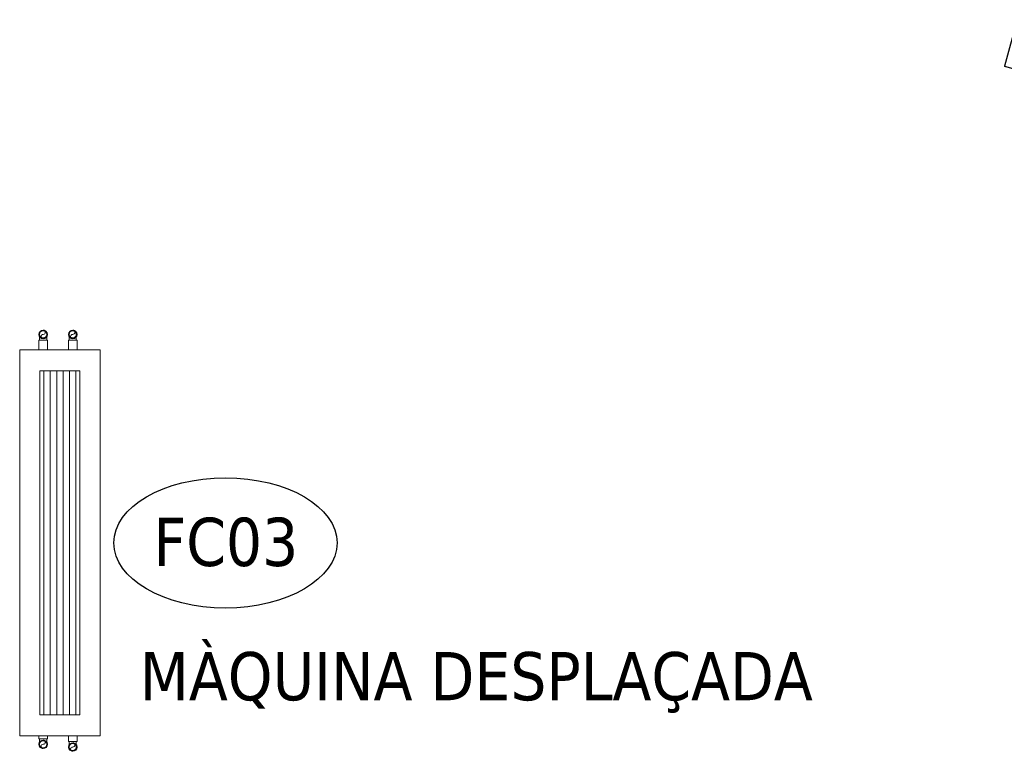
# Model space of a CAD drawing. Header units: metres. Extents: x 397.7 to 427.5, y 12.7 to 28.4.
# Tile 22 of 138: x 404.4 to 407.5, y 21.1 to 23.4. Entities that reach past the tile are written whole.
import ezdxf

# ---------------------------------------------------------------- set-up
doc = ezdxf.new("R2010")
doc.units = ezdxf.units.M
for name, color, linetype, lineweight in [('A-DETL-____-MBND', 7, 'Continuous', 18), ('A-WALL-____-MCUT', 7, 'Continuous', 25), ('A-WALL-____-OTLN', 7, 'Continuous', 25), ('G-____-____-TEXT', 7, 'Continuous', 30), ('M-EQPM-___-IDEN', 7, 'Continuous', 30)]:
    doc.layers.add(name, color=color, linetype=linetype, lineweight=lineweight)
doc.styles.add('Tahoma_4', font='tahoma.ttf', dxfattribs={"height": 0.15})

# ---------------------------------------------------------------- blocks, each defined once
blk = doc.blocks.new('Family - Evans P3-156231-06_CLI_AIGUA_P3')
at = {"layer": 'A-WALL-____-MCUT', "color": 253, "true_color": 0xaaaaaa}
for p, q in [((1.5879, 5.0476), (1.5879, 4.8916)), ((1.5935, 5.046), (1.5879, 5.0476)), ((1.8554, 4.9557), (1.5935, 5.046)), ((2.1122, 4.8518), (1.8554, 4.9557)), ((1.5879, 4.8916), (1.5483, 4.9029)), ((1.5483, 4.9029), (1.8028, 4.8152)), ((2.3632, 4.7346), (2.1122, 4.8518)), ((1.8028, 4.8152), (2.0523, 4.7143)), ((2.6078, 4.6045), (2.3632, 4.7346)), ((2.0523, 4.7143), (2.2962, 4.6004)), ((2.2962, 4.6004), (2.5338, 4.4739)), ((2.8452, 4.4617), (2.6078, 4.6045)), ((2.5338, 4.4739), (2.7645, 4.3352)), ((3.0748, 4.3067), (2.8452, 4.4617)), ((2.7645, 4.3352), (2.9876, 4.1845)), ((3.296, 4.1398), (3.0748, 4.3067)), ((2.9876, 4.1845), (3.2025, 4.0224)), ((3.3279, 4.113), (3.296, 4.1398)), ((3.3279, 3.9171), (3.3279, 4.113)), ((3.2025, 4.0224), (3.3279, 3.9171))]:
    blk.add_line(p, q, dxfattribs=at)
at = {"layer": 'A-WALL-____-OTLN', "color": 253, "true_color": 0xaaaaaa}
for p, q in [((1.3976, 5.1023), (1.358, 4.9576)), ((1.3976, 5.1023), (1.358, 4.9576)), ((1.5935, 5.046), (1.3976, 5.1023)), ((1.5879, 5.0476), (1.3976, 5.1023)), ((1.5879, 5.0476), (1.5879, 4.8916)), ((1.8554, 4.9557), (1.5935, 5.046)), ((1.358, 4.9576), (1.5483, 4.9029)), ((1.358, 4.9576), (1.5483, 4.9029)), ((2.1122, 4.8518), (1.8554, 4.9557)), ((1.5879, 4.8916), (1.5483, 4.9029)), ((1.5483, 4.9029), (1.8028, 4.8152)), ((2.3632, 4.7346), (2.1122, 4.8518)), ((1.8028, 4.8152), (2.0523, 4.7143)), ((2.6078, 4.6045), (2.3632, 4.7346)), ((2.0523, 4.7143), (2.2962, 4.6004)), ((2.2962, 4.6004), (2.5338, 4.4739)), ((2.8452, 4.4617), (2.6078, 4.6045)), ((2.5338, 4.4739), (2.7645, 4.3352)), ((3.0748, 4.3067), (2.8452, 4.4617)), ((2.7645, 4.3352), (2.9876, 4.1845)), ((3.296, 4.1398), (3.0748, 4.3067)), ((2.9876, 4.1845), (3.2025, 4.0224)), ((3.3279, 4.113), (3.296, 4.1398)), ((3.3279, 3.9171), (3.3279, 4.113)), ((3.2025, 4.0224), (3.3279, 3.9171))]:
    blk.add_line(p, q, dxfattribs=at)
at = {"layer": 'A-WALL-____-OTLN', "color": 253, "lineweight": 18, "true_color": 0xaaaaaa}
blk.add_arc((0, 0), 5.1398, 47.9624, 74.6812, dxfattribs=at)
blk = doc.blocks.new('LONDR55-XX_ZZ-ARQ-CAA-M3D-Londres55_ifc-1-06_CLI_AIGUA_P3')
at = {"layer": 'A-WALL-____-OTLN', "color": 253, "lineweight": 18, "true_color": 0xaaaaaa}
blk.add_blockref('Family - Evans P3-156231-06_CLI_AIGUA_P3', (406.1491, 18.2922), dxfattribs=at)
blk = doc.blocks.new('M_Codo - Genérico - Estándar-V16-06_CLI_AIGUA_P3')
at = {"layer": 'A-DETL-____-MBND', "color": 145, "true_color": 0x527ca5}
for p, q in [((421.1623, 19.3845), (421.1734, 19.3845)), ((421.1734, 19.3845), (421.1845, 19.3845))]:
    blk.add_line(p, q, dxfattribs=at)
at = {"layer": 'A-DETL-____-MBND', "color": 145, "true_color": 0x527ca5, "flags": 128}
for points in [[(421.1623, 19.4019), (421.1623, 19.4019), (421.1623, 19.4019), (421.1623, 19.4018), (421.1623, 19.4017), (421.1623, 19.4016), (421.1623, 19.4014), (421.1623, 19.4013), (421.1623, 19.4011), (421.1623, 19.4008), (421.1623, 19.4006), (421.1623, 19.4003), (421.1623, 19.4), (421.1623, 19.3996), (421.1623, 19.3993), (421.1623, 19.3989), (421.1623, 19.3985), (421.1623, 19.3981), (421.1623, 19.3976), (421.1623, 19.3971), (421.1623, 19.3967), (421.1623, 19.3961), (421.1623, 19.3956), (421.1623, 19.3951), (421.1623, 19.3945), (421.1623, 19.3939), (421.1623, 19.3933), (421.1623, 19.3927), (421.1623, 19.3921), (421.1623, 19.3915), (421.1623, 19.3908), (421.1623, 19.3902), (421.1623, 19.3895), (421.1623, 19.3888), (421.1623, 19.3881), (421.1623, 19.3875), (421.1623, 19.3868), (421.1623, 19.3861), (421.1623, 19.3854), (421.1623, 19.3847), (421.1623, 19.3845)], [(421.1845, 19.3845), (421.1845, 19.3852), (421.1845, 19.3859), (421.1845, 19.3866), (421.1845, 19.3873), (421.1845, 19.388), (421.1845, 19.3886), (421.1845, 19.3893), (421.1845, 19.39), (421.1845, 19.3906), (421.1845, 19.3913), (421.1845, 19.3919), (421.1845, 19.3925), (421.1845, 19.3932), (421.1845, 19.3938), (421.1845, 19.3943), (421.1845, 19.3949), (421.1845, 19.3955), (421.1845, 19.396), (421.1845, 19.3965), (421.1845, 19.397), (421.1845, 19.3975), (421.1845, 19.3979), (421.1845, 19.3984), (421.1845, 19.3988), (421.1845, 19.3992), (421.1845, 19.3995), (421.1845, 19.3999), (421.1845, 19.4002), (421.1845, 19.4005), (421.1845, 19.4008), (421.1845, 19.401), (421.1845, 19.4012), (421.1845, 19.4014), (421.1845, 19.4016), (421.1845, 19.4017), (421.1845, 19.4018), (421.1845, 19.4019), (421.1845, 19.4019), (421.1845, 19.4019)]]:
    blk.add_lwpolyline(points, dxfattribs=at)
at = {"layer": 'A-DETL-____-MBND', "color": 145, "true_color": 0x527ca5}
for start, end in [(90, 270), (270, 90)]:
    blk.add_arc((421.1734, 19.4019), 0.0111, start, end, dxfattribs=at)
blk = doc.blocks.new('M_Codo - Genérico - Estándar-V13-06_CLI_AIGUA_P3')
at = {"layer": 'A-DETL-____-MBND', "color": 175, "true_color": 0x5046b4}
for p, q in [((421.0623, 21.5511), (421.0734, 21.5511)), ((421.0734, 21.5511), (421.0845, 21.5511))]:
    blk.add_line(p, q, dxfattribs=at)
at = {"layer": 'A-DETL-____-MBND', "color": 175, "true_color": 0x5046b4, "flags": 128}
for points in [[(421.0623, 21.5685), (421.0623, 21.5685), (421.0623, 21.5685), (421.0623, 21.5684), (421.0623, 21.5683), (421.0623, 21.5682), (421.0623, 21.568), (421.0623, 21.5679), (421.0623, 21.5677), (421.0623, 21.5674), (421.0623, 21.5672), (421.0623, 21.5669), (421.0623, 21.5666), (421.0623, 21.5662), (421.0623, 21.5659), (421.0623, 21.5655), (421.0623, 21.5651), (421.0623, 21.5647), (421.0623, 21.5642), (421.0623, 21.5637), (421.0623, 21.5632), (421.0623, 21.5627), (421.0623, 21.5622), (421.0623, 21.5617), (421.0623, 21.5611), (421.0623, 21.5605), (421.0623, 21.5599), (421.0623, 21.5593), (421.0623, 21.5587), (421.0623, 21.5581), (421.0623, 21.5574), (421.0623, 21.5567), (421.0623, 21.5561), (421.0623, 21.5554), (421.0623, 21.5547), (421.0623, 21.554), (421.0623, 21.5534), (421.0623, 21.5527), (421.0623, 21.552), (421.0623, 21.5513), (421.0623, 21.5511)], [(421.0845, 21.5511), (421.0845, 21.5518), (421.0845, 21.5525), (421.0845, 21.5532), (421.0845, 21.5539), (421.0845, 21.5545), (421.0845, 21.5552), (421.0845, 21.5559), (421.0845, 21.5566), (421.0845, 21.5572), (421.0845, 21.5579), (421.0845, 21.5585), (421.0845, 21.5591), (421.0845, 21.5598), (421.0845, 21.5604), (421.0845, 21.5609), (421.0845, 21.5615), (421.0845, 21.5621), (421.0845, 21.5626), (421.0845, 21.5631), (421.0845, 21.5636), (421.0845, 21.5641), (421.0845, 21.5645), (421.0845, 21.565), (421.0845, 21.5654), (421.0845, 21.5658), (421.0845, 21.5661), (421.0845, 21.5665), (421.0845, 21.5668), (421.0845, 21.5671), (421.0845, 21.5674), (421.0845, 21.5676), (421.0845, 21.5678), (421.0845, 21.568), (421.0845, 21.5682), (421.0845, 21.5683), (421.0845, 21.5684), (421.0845, 21.5685), (421.0845, 21.5685), (421.0845, 21.5685)]]:
    blk.add_lwpolyline(points, dxfattribs=at)
at = {"layer": 'A-DETL-____-MBND', "color": 175, "true_color": 0x5046b4}
for start, end in [(90, 270), (270, 90)]:
    blk.add_arc((421.0734, 21.5685), 0.0111, start, end, dxfattribs=at)
blk = doc.blocks.new('ZYR_03_04_03 Fancoil terra - FC03_430_-780231-06_CLI_AIGUA_P3')
at = {"layer": 'A-DETL-____-MBND', "true_color": 0xff00ff}
h = blk.add_hatch(dxfattribs=at)
h.set_pattern_fill('FP_1', color=6, style=0, pattern_type=2)
h.set_pattern_definition([(0, (0, 0), (0, 0.02), [])])
h.paths.add_polyline_path([(-0.535, -0.0625), (0.535, -0.0625), (0.535, 0.0625), (-0.535, 0.0625)])
at = {"layer": 'A-DETL-____-MBND', "color": 6, "true_color": 0xff00ff}
for p, q in [((0.6, 0.125), (-0.6, 0.125)), ((-0.6, 0.125), (-0.6, -0.125)), ((-0.6, -0.125), (-0.6, 0.125)), ((-0.6, 0.125), (0.6, 0.125)), ((0.6, 0.125), (-0.6, 0.125)), ((-0.6, 0.125), (-0.6, -0.125)), ((-0.6, -0.125), (-0.6, 0.125)), ((-0.6, 0.125), (0.6, 0.125)), ((0.6, -0.125), (0.6, 0.125)), ((0.6, 0.125), (0.6, -0.125)), ((0.6, -0.125), (0.6, 0.125)), ((0.6, 0.125), (0.6, -0.125)), ((-0.535, -0.0625), (-0.535, 0.0625)), ((-0.535, 0.0625), (0.535, 0.0625)), ((0.535, 0.0625), (0.535, -0.0625)), ((0.535, -0.0625), (-0.535, -0.0625)), ((-0.6, -0.125), (0.6, -0.125)), ((0.6, -0.125), (-0.6, -0.125)), ((-0.6, -0.125), (0.6, -0.125)), ((0.6, -0.125), (-0.6, -0.125)), ((0.535, -0.125), (-0.535, -0.125)), ((-0.535, -0.125), (0.535, -0.125))]:
    blk.add_line(p, q, dxfattribs=at)
blk = doc.blocks.new('M_Codo - Genérico - Estándar-V14-06_CLI_AIGUA_P3')
at = {"layer": 'A-DETL-____-MBND', "color": 31, "true_color": 0xffbe82}
for p, q in [((421.0734, 20.3212), (421.0623, 20.3212)), ((421.0845, 20.3212), (421.0734, 20.3212))]:
    blk.add_line(p, q, dxfattribs=at)
at = {"layer": 'A-DETL-____-MBND', "color": 31, "true_color": 0xffbe82, "flags": 128}
for points in [[(421.0623, 20.3212), (421.0623, 20.3205), (421.0623, 20.3198), (421.0623, 20.3191), (421.0623, 20.3184), (421.0623, 20.3178), (421.0623, 20.3171), (421.0623, 20.3164), (421.0623, 20.3157), (421.0623, 20.3151), (421.0623, 20.3144), (421.0623, 20.3138), (421.0623, 20.3132), (421.0623, 20.3125), (421.0623, 20.3119), (421.0623, 20.3114), (421.0623, 20.3108), (421.0623, 20.3102), (421.0623, 20.3097), (421.0623, 20.3092), (421.0623, 20.3087), (421.0623, 20.3082), (421.0623, 20.3078), (421.0623, 20.3073), (421.0623, 20.3069), (421.0623, 20.3065), (421.0623, 20.3062), (421.0623, 20.3058), (421.0623, 20.3055), (421.0623, 20.3052), (421.0623, 20.3049), (421.0623, 20.3047), (421.0623, 20.3045), (421.0623, 20.3043), (421.0623, 20.3041), (421.0623, 20.304), (421.0623, 20.3039), (421.0623, 20.3038), (421.0623, 20.3038), (421.0623, 20.3038)], [(421.0845, 20.3038), (421.0845, 20.3038), (421.0845, 20.3038), (421.0845, 20.3039), (421.0845, 20.304), (421.0845, 20.3041), (421.0845, 20.3043), (421.0845, 20.3044), (421.0845, 20.3046), (421.0845, 20.3049), (421.0845, 20.3051), (421.0845, 20.3054), (421.0845, 20.3057), (421.0845, 20.3061), (421.0845, 20.3064), (421.0845, 20.3068), (421.0845, 20.3072), (421.0845, 20.3076), (421.0845, 20.3081), (421.0845, 20.3086), (421.0845, 20.3091), (421.0845, 20.3096), (421.0845, 20.3101), (421.0845, 20.3106), (421.0845, 20.3112), (421.0845, 20.3118), (421.0845, 20.3124), (421.0845, 20.313), (421.0845, 20.3136), (421.0845, 20.3142), (421.0845, 20.3149), (421.0845, 20.3156), (421.0845, 20.3162), (421.0845, 20.3169), (421.0845, 20.3176), (421.0845, 20.3183), (421.0845, 20.3189), (421.0845, 20.3196), (421.0845, 20.3203), (421.0845, 20.321), (421.0845, 20.3212)]]:
    blk.add_lwpolyline(points, dxfattribs=at)
at = {"layer": 'A-DETL-____-MBND', "color": 31, "true_color": 0xffbe82}
for start, end in [(90, 270), (270, 90)]:
    blk.add_arc((421.0734, 20.3038), 0.0111, start, end, dxfattribs=at)
blk = doc.blocks.new('M_Codo - Genérico - Estándar-V15-06_CLI_AIGUA_P3')
at = {"layer": 'A-DETL-____-MBND', "color": 30, "true_color": 0xff7f00}
for p, q in [((421.1734, 20.3212), (421.1623, 20.3212)), ((421.1845, 20.3212), (421.1734, 20.3212))]:
    blk.add_line(p, q, dxfattribs=at)
at = {"layer": 'A-DETL-____-MBND', "color": 30, "true_color": 0xff7f00, "flags": 128}
for points in [[(421.1623, 20.3212), (421.1623, 20.3205), (421.1623, 20.3198), (421.1623, 20.3191), (421.1623, 20.3184), (421.1623, 20.3178), (421.1623, 20.3171), (421.1623, 20.3164), (421.1623, 20.3157), (421.1623, 20.3151), (421.1623, 20.3144), (421.1623, 20.3138), (421.1623, 20.3132), (421.1623, 20.3125), (421.1623, 20.3119), (421.1623, 20.3114), (421.1623, 20.3108), (421.1623, 20.3102), (421.1623, 20.3097), (421.1623, 20.3092), (421.1623, 20.3087), (421.1623, 20.3082), (421.1623, 20.3078), (421.1623, 20.3073), (421.1623, 20.3069), (421.1623, 20.3065), (421.1623, 20.3062), (421.1623, 20.3058), (421.1623, 20.3055), (421.1623, 20.3052), (421.1623, 20.3049), (421.1623, 20.3047), (421.1623, 20.3045), (421.1623, 20.3043), (421.1623, 20.3041), (421.1623, 20.304), (421.1623, 20.3039), (421.1623, 20.3038), (421.1623, 20.3038), (421.1623, 20.3038)], [(421.1845, 20.3038), (421.1845, 20.3038), (421.1845, 20.3038), (421.1845, 20.3039), (421.1845, 20.304), (421.1845, 20.3041), (421.1845, 20.3043), (421.1845, 20.3044), (421.1845, 20.3046), (421.1845, 20.3049), (421.1845, 20.3051), (421.1845, 20.3054), (421.1845, 20.3057), (421.1845, 20.3061), (421.1845, 20.3064), (421.1845, 20.3068), (421.1845, 20.3072), (421.1845, 20.3076), (421.1845, 20.3081), (421.1845, 20.3086), (421.1845, 20.3091), (421.1845, 20.3096), (421.1845, 20.3101), (421.1845, 20.3106), (421.1845, 20.3112), (421.1845, 20.3118), (421.1845, 20.3124), (421.1845, 20.313), (421.1845, 20.3136), (421.1845, 20.3142), (421.1845, 20.3149), (421.1845, 20.3156), (421.1845, 20.3162), (421.1845, 20.3169), (421.1845, 20.3176), (421.1845, 20.3183), (421.1845, 20.3189), (421.1845, 20.3196), (421.1845, 20.3203), (421.1845, 20.321), (421.1845, 20.3212)]]:
    blk.add_lwpolyline(points, dxfattribs=at)
at = {"layer": 'A-DETL-____-MBND', "color": 30, "true_color": 0xff7f00}
for start, end in [(90, 270), (270, 90)]:
    blk.add_arc((421.1734, 20.3038), 0.0111, start, end, dxfattribs=at)
blk = doc.blocks.new('ZYR_00_01 Equips Mecanics - 3 mm-758331-06_CLI_AIGUA_P3')
at = {"layer": 'M-EQPM-___-IDEN'}
blk.add_ellipse((0, 0), major_axis=(-0.006941, 0), ratio=0.583581, dxfattribs=at)

msp = doc.modelspace()

# ---------------------------------------------------------------- linework, layer by layer
at = {"layer": 'A-DETL-____-MBND', "color": 145, "true_color": 0x527ca5}
for p, q in [((404.5046, 22.3983), (404.5046, 22.3673)), ((404.5313, 22.3983), (404.5046, 22.3983)), ((404.5313, 22.3673), (404.5313, 22.3983)), ((404.5046, 22.3673), (404.5313, 22.3673))]:
    msp.add_line(p, q, dxfattribs=at)
at = {"layer": 'A-DETL-____-MBND', "color": 175, "true_color": 0x5046b4}
for p, q in [((404.5967, 22.3983), (404.5967, 22.3673)), ((404.6234, 22.3983), (404.5967, 22.3983)), ((404.6234, 22.3673), (404.6234, 22.3983)), ((404.5967, 22.3673), (404.6234, 22.3673))]:
    msp.add_line(p, q, dxfattribs=at)
at = {"layer": 'A-DETL-____-MBND', "color": 30, "true_color": 0xff7f00}
for p, q in [((404.5046, 21.1673), (404.5046, 21.1584)), ((404.5313, 21.1673), (404.5046, 21.1673)), ((404.5313, 21.1584), (404.5313, 21.1673)), ((404.5046, 21.1584), (404.5313, 21.1584))]:
    msp.add_line(p, q, dxfattribs=at)
at = {"layer": 'A-DETL-____-MBND', "color": 31, "true_color": 0xffbe82}
for p, q in [((404.5967, 21.1673), (404.5967, 21.1499)), ((404.6234, 21.1673), (404.5967, 21.1673)), ((404.6234, 21.1499), (404.6234, 21.1673)), ((404.5967, 21.1499), (404.6234, 21.1499))]:
    msp.add_line(p, q, dxfattribs=at)
at = {"layer": 'A-DETL-____-MBND', "color": 145, "true_color": 0x527ca5}
for centre, radius, start, end in [((404.518, 22.4157), 0.0134, 0, 180), ((404.518, 22.4157), 0.0134, 180, 0), ((404.518, 22.409), 0.00668, 90, 270), ((404.518, 22.4224), 0.00667, 270, 90)]:
    msp.add_arc(centre, radius, start, end, dxfattribs=at)
at = {"layer": 'A-DETL-____-MBND', "color": 175, "true_color": 0x5046b4}
for centre, radius, start, end in [((404.61, 22.4157), 0.0134, 0, 180), ((404.61, 22.4157), 0.0134, 180, 0), ((404.61, 22.409), 0.00668, 90, 270), ((404.61, 22.4224), 0.00667, 270, 90)]:
    msp.add_arc(centre, radius, start, end, dxfattribs=at)
at = {"layer": 'A-DETL-____-MBND', "color": 30, "true_color": 0xff7f00}
for centre, radius, start, end in [((404.518, 21.1409), 0.0134, 0, 180), ((404.518, 21.1409), 0.0134, 180, 0), ((404.518, 21.1343), 0.00668, 90, 270), ((404.518, 21.1476), 0.00667, 270, 90)]:
    msp.add_arc(centre, radius, start, end, dxfattribs=at)
at = {"layer": 'A-DETL-____-MBND', "color": 31, "true_color": 0xffbe82}
for centre, radius, start, end in [((404.61, 21.1325), 0.0134, 0, 180), ((404.61, 21.1325), 0.0134, 180, 0), ((404.61, 21.1258), 0.00668, 90, 270), ((404.61, 21.1392), 0.00667, 270, 90)]:
    msp.add_arc(centre, radius, start, end, dxfattribs=at)

# ---------------------------------------------------------------- block references
at = {"lineweight": 5}
msp.add_blockref('LONDR55-XX_ZZ-ARQ-CAA-M3D-Londres55_ifc-1-06_CLI_AIGUA_P3', (0, 0), dxfattribs=at)
at = {"layer": 'A-DETL-____-MBND', "color": 145, "true_color": 0x527ca5}
msp.add_blockref('M_Codo - Genérico - Estándar-V16-06_CLI_AIGUA_P3', (-16.6554, 3.0138), dxfattribs=at)
at = {"layer": 'A-DETL-____-MBND', "color": 175, "true_color": 0x5046b4}
msp.add_blockref('M_Codo - Genérico - Estándar-V13-06_CLI_AIGUA_P3', (-16.4634, 0.8472), dxfattribs=at)
at = {"layer": 'A-DETL-____-MBND', "color": 6, "true_color": 0xff00ff, "rotation": 90.00000000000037}
msp.add_blockref('ZYR_03_04_03 Fancoil terra - FC03_430_-780231-06_CLI_AIGUA_P3', (404.57, 21.7673), dxfattribs=at)
at = {"layer": 'A-DETL-____-MBND', "color": 30, "true_color": 0xff7f00}
msp.add_blockref('M_Codo - Genérico - Estándar-V15-06_CLI_AIGUA_P3', (-16.6554, 0.8372), dxfattribs=at)
at = {"layer": 'A-DETL-____-MBND', "color": 31, "true_color": 0xffbe82}
msp.add_blockref('M_Codo - Genérico - Estándar-V14-06_CLI_AIGUA_P3', (-16.4634, 0.8287), dxfattribs=at)
at = {"layer": 'M-EQPM-___-IDEN', "xscale": 49.99999999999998, "yscale": 49.99999999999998, "zscale": 49.99999999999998}
msp.add_blockref('ZYR_00_01 Equips Mecanics - 3 mm-758331-06_CLI_AIGUA_P3', (405.0848, 21.7673), dxfattribs=at)

# ---------------------------------------------------------------- texts
at = {"layer": 'G-____-____-TEXT', "insert": (404.8184, 21.4279), "char_height": 0.15, "width": 2.601476, "attachment_point": 1, "style": 'Tahoma_4'}
msp.add_mtext('MÀQUINA DESPLAÇADA', dxfattribs=at)
at = {"layer": 'M-EQPM-___-IDEN', "insert": (404.861, 21.8456), "char_height": 0.15, "width": 0.541139, "attachment_point": 1, "style": 'Tahoma_4'}
msp.add_mtext('FC03', dxfattribs=at)

doc.saveas('drawing.dxf')
